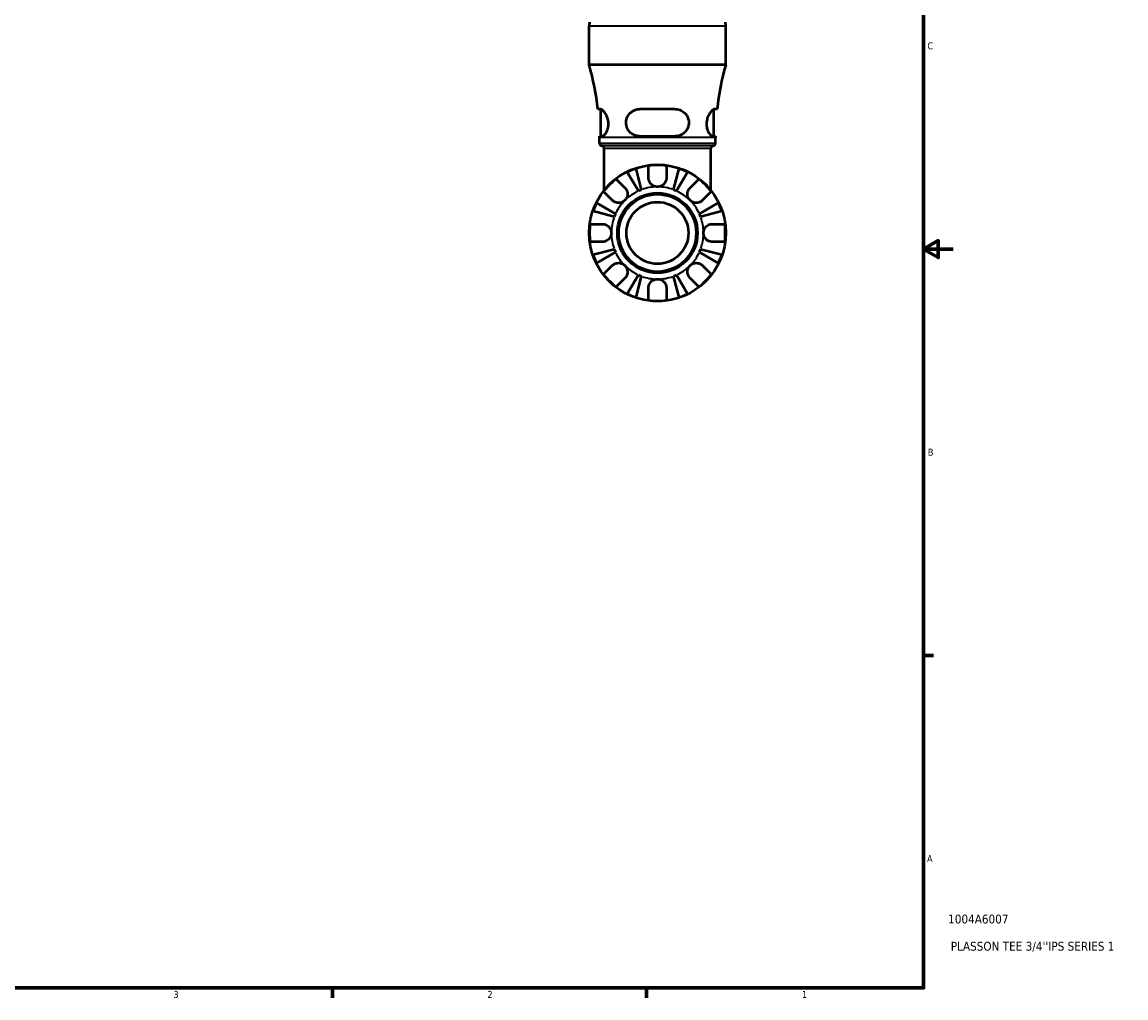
# Model space of a CAD drawing. Header units: inches. Extents: x 0.1 to 36.2, y -4.8 to 24.8.
# Tile 8 of 12: x 21.3 to 36.2, y 0.9 to 14.1. Entities that reach past the tile are written whole.
import ezdxf

# ---------------------------------------------------------------- set-up
doc = ezdxf.new("R2010")
doc.units = ezdxf.units.IN
doc.header["$MEASUREMENT"] = 0
for name, color, linetype, lineweight in [('Border (ANSI)', 7, 'Continuous', 70), ('Title (ANSI)', 7, 'Continuous', 50), ('Visible (ANSI)', 7, 'Continuous', 50), ('Visible Narrow (ANSI)', 7, 'Continuous', 35)]:
    doc.layers.add(name, color=color, linetype=linetype, lineweight=lineweight)
doc.styles.add('Note Text (ANSI)', font='tahoma.ttf')
doc.styles.add('Text Style29', font='tahoma.ttf')

# ---------------------------------------------------------------- blocks, each defined once
blk = doc.blocks.new('Borders Default Border')
at = {"layer": 'Border (ANSI)'}
for p, q in [((33.5, 5.5), (33.634, 5.5)), ((25.5, 1), (25.5, 0.866)), ((29.75, 1), (29.75, 0.866))]:
    blk.add_line(p, q, dxfattribs=at)
at = {"layer": 'Border (ANSI)', "flags": 128}
for points in [[(0.5, 1), (0.5, 21), (33.5, 21), (33.5, 1), (0.5, 1)], [(33.9, 11), (33.5, 11), (33.7, 11.115), (33.7, 10.885), (33.5, 11)]]:
    blk.add_lwpolyline(points, dxfattribs=at)
at = {"layer": 'Border (ANSI)', "color": 5, "true_color": 0x0000ff, "char_height": 0.0945, "attachment_point": 7, "style": 'Note Text (ANSI)'}
for s, insert in [('C', (33.552, 13.701)), ('B', (33.558, 8.203)), ('A', (33.547, 2.703)), ('3', (23.346, 0.864)), ('2', (27.596, 0.866)), ('1', (31.854, 0.866))]:
    blk.add_mtext(s, dxfattribs=dict(at, insert=insert))
blk = doc.blocks.new('Title Blocks ANSI - Large')
at = {"layer": 'Title (ANSI)', "color": 5, "true_color": 0x0000ff, "style": 'Text Style29'}
for tag, p in [('PART_NUMBER_001', (0.333, 0.873)), ('DESCRIPTION_001', (0.369, 0.505))]:
    blk.add_attdef(tag, p, '', height=0.12, dxfattribs=at)

msp = doc.modelspace()

# ---------------------------------------------------------------- linework, layer by layer
at = {"layer": 'Visible (ANSI)'}
for p, q in [((28.973, 13.495), (28.973, 14.018)), ((30.823, 13.495), (30.823, 14.018)), ((30.823, 13.495), (28.973, 13.495)), ((29.128, 12.893), (29.091, 12.893)), ((29.133, 12.527), (29.133, 12.893)), ((30.139, 12.893), (29.657, 12.893)), ((30.663, 12.527), (30.663, 12.893)), ((30.705, 12.893), (30.668, 12.893)), ((29.112, 12.527), (29.15, 12.527)), ((29.112, 12.435), (29.112, 12.512)), ((29.657, 12.527), (30.139, 12.527)), ((30.647, 12.527), (30.684, 12.527)), ((30.684, 12.435), (30.684, 12.512)), ((29.177, 11.797), (29.177, 12.361)), ((30.62, 11.797), (30.62, 12.361)), ((29.778, 11.963), (29.778, 12.129)), ((30.019, 12.129), (30.019, 11.963)), ((29.64, 11.787), (29.49, 12.042)), ((29.605, 12.089), (29.679, 11.803)), ((30.117, 11.803), (30.192, 12.089)), ((30.306, 12.042), (30.156, 11.787)), ((29.339, 11.948), (29.457, 11.83)), ((30.339, 11.83), (30.457, 11.948)), ((29.287, 11.66), (29.169, 11.778)), ((30.627, 11.778), (30.51, 11.66)), ((29.314, 11.438), (29.027, 11.512)), ((29.075, 11.627), (29.33, 11.476)), ((30.466, 11.476), (30.721, 11.627)), ((30.769, 11.512), (30.482, 11.438)), ((28.987, 11.339), (29.154, 11.339)), ((30.643, 11.339), (30.809, 11.339)), ((29.154, 11.098), (28.987, 11.098)), ((30.809, 11.098), (30.643, 11.098)), ((29.027, 10.925), (29.314, 10.999)), ((29.33, 10.96), (29.075, 10.81)), ((30.721, 10.81), (30.466, 10.96)), ((30.482, 10.999), (30.769, 10.925)), ((29.169, 10.659), (29.287, 10.777)), ((30.51, 10.777), (30.627, 10.659)), ((29.49, 10.395), (29.64, 10.65)), ((29.679, 10.634), (29.605, 10.348)), ((30.192, 10.348), (30.117, 10.634)), ((30.156, 10.65), (30.306, 10.395)), ((29.457, 10.607), (29.339, 10.489)), ((29.778, 10.307), (29.778, 10.474)), ((30.019, 10.474), (30.019, 10.307)), ((30.457, 10.489), (30.339, 10.607))]:
    msp.add_line(p, q, dxfattribs=at)
for radius in [0.925, 0.542, 0.524, 0.419]:
    msp.add_circle((29.898, 11.218), radius, dxfattribs=at)
for centre, radius, start, end in [((29.244, 14.018), 0.27, 168.463, 180), ((30.553, 14.018), 0.27, 0, 11.537), ((25.562, 12.512), 3.55, 6.1678, 16.0716), ((34.234, 12.512), 3.55, 163.9284, 173.8322), ((25.562, 12.512), 3.55, 0, 0.2403), ((29.149, 12.435), 0.037, 180, 262.8192), ((30.647, 12.435), 0.037, 277.1808, 0), ((34.234, 12.512), 3.55, 179.7597, 180), ((29.14, 12.361), 0.037, 0, 82.8192), ((30.657, 12.361), 0.037, 97.1808, 180), ((29.898, 11.218), 0.919, 82.4704, 97.5296), ((29.898, 11.218), 0.919, 108.6218, 116.3782), ((29.898, 11.218), 0.919, 63.6218, 71.3782), ((29.898, 11.218), 0.919, 127.4704, 142.5296), ((29.898, 11.218), 0.919, 37.4704, 52.5296), ((29.898, 11.218), 0.624, 110.5764, 114.4236), ((29.898, 11.218), 0.624, 65.5764, 69.4236), ((29.898, 11.218), 0.919, 153.6218, 161.3782), ((29.898, 11.218), 0.919, 18.6218, 26.3782), ((29.898, 11.218), 0.624, 155.5764, 159.4236), ((29.898, 11.218), 0.624, 20.5764, 24.4236), ((29.898, 11.218), 0.919, 172.4704, 187.5296), ((29.898, 11.218), 0.919, 352.4704, 7.5296), ((29.898, 11.218), 0.919, 198.6218, 206.3782), ((29.898, 11.218), 0.624, 200.5764, 204.4236), ((29.898, 11.218), 0.624, 335.5764, 339.4236), ((29.898, 11.218), 0.919, 333.6218, 341.3782), ((29.898, 11.218), 0.919, 217.4704, 232.5296), ((29.898, 11.218), 0.624, 245.5764, 249.4236), ((29.898, 11.218), 0.624, 290.5764, 294.4236), ((29.898, 11.218), 0.919, 307.4704, 322.5296), ((29.898, 11.218), 0.919, 243.6218, 251.3782), ((29.898, 11.218), 0.919, 288.6218, 296.3782), ((29.898, 11.218), 0.919, 262.4704, 277.5296)]:
    msp.add_arc(centre, radius, start, end, dxfattribs=at)
for points, knots in [([(29.128, 12.893), (29.131, 12.893), (29.134, 12.893), (29.146, 12.888), (29.157, 12.879), (29.178, 12.855), (29.189, 12.839), (29.208, 12.802), (29.216, 12.781), (29.226, 12.743), (29.229, 12.725), (29.231, 12.69), (29.23, 12.674), (29.225, 12.638), (29.22, 12.62), (29.207, 12.583), (29.197, 12.567), (29.178, 12.541), (29.168, 12.532), (29.156, 12.527), (29.153, 12.527), (29.15, 12.527)], [-1.663397, -1.663397, -1.663397, -1.663397, -1.589671, -1.589671, -1.392341, -1.392341, -1.192246, -1.192246, -1.011713, -1.011713, -0.875366, -0.875366, -0.745545, -0.745545, -0.587002, -0.587002, -0.39013, -0.39013, -0.185771, -0.185771, -0.114443, -0.114443, -0.114443, -0.114443]), ([(29.657, 12.527), (29.65, 12.527), (29.643, 12.527), (29.612, 12.531), (29.59, 12.538), (29.547, 12.561), (29.528, 12.578), (29.5, 12.615), (29.49, 12.633), (29.478, 12.669), (29.475, 12.686), (29.473, 12.72), (29.475, 12.738), (29.485, 12.775), (29.493, 12.795), (29.519, 12.834), (29.539, 12.852), (29.581, 12.878), (29.604, 12.887), (29.638, 12.893), (29.647, 12.893), (29.657, 12.893)], [-1.648207, -1.648207, -1.648207, -1.648207, -1.590103, -1.590103, -1.400608, -1.400608, -1.192684, -1.192684, -1.029837, -1.029837, -0.899018, -0.899018, -0.764732, -0.764732, -0.595743, -0.595743, -0.37927, -0.37927, -0.178857, -0.178857, -0.100306, -0.100306, -0.100306, -0.100306]), ([(30.139, 12.893), (30.148, 12.893), (30.157, 12.893), (30.19, 12.888), (30.213, 12.879), (30.254, 12.855), (30.272, 12.839), (30.299, 12.802), (30.309, 12.781), (30.32, 12.743), (30.323, 12.725), (30.322, 12.69), (30.319, 12.674), (30.309, 12.638), (30.3, 12.62), (30.274, 12.583), (30.256, 12.567), (30.214, 12.541), (30.19, 12.532), (30.157, 12.527), (30.148, 12.527), (30.139, 12.527)], [-1.663397, -1.663397, -1.663397, -1.663397, -1.589671, -1.589671, -1.392341, -1.392341, -1.192246, -1.192246, -1.011713, -1.011713, -0.875366, -0.875366, -0.745545, -0.745545, -0.587002, -0.587002, -0.39013, -0.39013, -0.185771, -0.185771, -0.114443, -0.114443, -0.114443, -0.114443]), ([(30.647, 12.527), (30.644, 12.527), (30.642, 12.527), (30.631, 12.531), (30.622, 12.538), (30.603, 12.561), (30.592, 12.578), (30.578, 12.615), (30.572, 12.633), (30.567, 12.669), (30.566, 12.686), (30.567, 12.72), (30.57, 12.738), (30.578, 12.775), (30.585, 12.795), (30.604, 12.834), (30.616, 12.852), (30.639, 12.878), (30.649, 12.887), (30.662, 12.893), (30.665, 12.893), (30.668, 12.893)], [-1.648207, -1.648207, -1.648207, -1.648207, -1.590103, -1.590103, -1.400608, -1.400608, -1.192684, -1.192684, -1.029837, -1.029837, -0.899018, -0.899018, -0.764732, -0.764732, -0.595743, -0.595743, -0.37927, -0.37927, -0.178857, -0.178857, -0.100306, -0.100306, -0.100306, -0.100306]), ([(29.898, 11.842), (29.888, 11.842), (29.879, 11.844), (29.859, 11.848), (29.849, 11.852), (29.826, 11.865), (29.814, 11.875), (29.798, 11.895), (29.793, 11.904), (29.786, 11.919), (29.784, 11.925), (29.78, 11.937), (29.779, 11.943), (29.778, 11.953), (29.778, 11.958), (29.778, 11.963)], [0, 0, 0, 0, 0.0739706, 0.0739706, 0.1553558, 0.1553558, 0.272926, 0.272926, 0.3523339, 0.3523339, 0.4033426, 0.4033426, 0.4503677, 0.4503677, 0.4901207, 0.4901207, 0.4901207, 0.4901207]), ([(30.019, 11.963), (30.019, 11.963), (30.019, 11.962), (30.019, 11.955), (30.018, 11.949), (30.016, 11.937), (30.014, 11.931), (30.01, 11.919), (30.008, 11.912), (29.998, 11.895), (29.991, 11.885), (29.971, 11.866), (29.958, 11.857), (29.93, 11.846), (29.914, 11.842), (29.898, 11.842)], [-0.4957971, -0.4957971, -0.4957971, -0.4957971, -0.4929032, -0.4929032, -0.4382918, -0.4382918, -0.3907092, -0.3907092, -0.333219, -0.333219, -0.2348647, -0.2348647, -0.1213705, -0.1213705, 0, 0, 0, 0]), ([(29.457, 11.83), (29.46, 11.827), (29.463, 11.823), (29.471, 11.814), (29.475, 11.807), (29.482, 11.793), (29.485, 11.785), (29.491, 11.766), (29.492, 11.755), (29.492, 11.728), (29.489, 11.713), (29.477, 11.684), (29.468, 11.671), (29.457, 11.66)], [-0.4928721, -0.4928721, -0.4928721, -0.4928721, -0.4551367, -0.4551367, -0.3918022, -0.3918022, -0.3264501, -0.3264501, -0.2361808, -0.2361808, -0.121278, -0.121278, 0, 0, 0, 0]), ([(30.339, 11.66), (30.333, 11.666), (30.328, 11.672), (30.318, 11.687), (30.314, 11.695), (30.307, 11.716), (30.304, 11.729), (30.304, 11.754), (30.305, 11.766), (30.311, 11.786), (30.314, 11.793), (30.321, 11.808), (30.326, 11.814), (30.333, 11.824), (30.336, 11.827), (30.339, 11.83)], [0, 0, 0, 0, 0.0649002, 0.0649002, 0.1342346, 0.1342346, 0.2334593, 0.2334593, 0.3268314, 0.3268314, 0.3920812, 0.3920812, 0.4555741, 0.4555741, 0.4925727, 0.4925727, 0.4925727, 0.4925727]), ([(29.457, 11.66), (29.451, 11.654), (29.444, 11.648), (29.429, 11.639), (29.421, 11.635), (29.401, 11.627), (29.388, 11.625), (29.363, 11.624), (29.351, 11.626), (29.331, 11.631), (29.323, 11.634), (29.309, 11.642), (29.303, 11.646), (29.293, 11.654), (29.29, 11.657), (29.287, 11.66)], [0, 0, 0, 0, 0.0649002, 0.0649002, 0.1342346, 0.1342346, 0.2334593, 0.2334593, 0.3268314, 0.3268314, 0.3920812, 0.3920812, 0.4555741, 0.4555741, 0.4925727, 0.4925727, 0.4925727, 0.4925727]), ([(30.51, 11.66), (30.506, 11.657), (30.503, 11.654), (30.494, 11.646), (30.487, 11.642), (30.473, 11.634), (30.465, 11.631), (30.446, 11.626), (30.434, 11.624), (30.407, 11.625), (30.393, 11.628), (30.364, 11.64), (30.351, 11.648), (30.339, 11.66)], [-0.4928721, -0.4928721, -0.4928721, -0.4928721, -0.4551367, -0.4551367, -0.3918022, -0.3918022, -0.3264501, -0.3264501, -0.2361808, -0.2361808, -0.121278, -0.121278, 0, 0, 0, 0]), ([(29.154, 11.339), (29.159, 11.339), (29.164, 11.339), (29.176, 11.337), (29.183, 11.335), (29.198, 11.331), (29.205, 11.328), (29.223, 11.318), (29.232, 11.311), (29.251, 11.291), (29.259, 11.279), (29.271, 11.25), (29.274, 11.234), (29.274, 11.218)], [-0.4934501, -0.4934501, -0.4934501, -0.4934501, -0.4521019, -0.4521019, -0.3912912, -0.3912912, -0.3271404, -0.3271404, -0.2360274, -0.2360274, -0.1212991, -0.1212991, 0, 0, 0, 0]), ([(29.274, 11.218), (29.274, 11.21), (29.273, 11.201), (29.269, 11.183), (29.266, 11.174), (29.255, 11.152), (29.246, 11.139), (29.226, 11.122), (29.217, 11.115), (29.2, 11.107), (29.193, 11.104), (29.178, 11.1), (29.171, 11.099), (29.16, 11.098), (29.157, 11.098), (29.154, 11.098)], [-2.1133292, -2.1133292, -2.1133292, -2.1133292, -2.0466916, -2.0466916, -1.9751602, -1.9751602, -1.8558215, -1.8558215, -1.7716513, -1.7716513, -1.7101269, -1.7101269, -1.6476957, -1.6476957, -1.6212134, -1.6212134, -1.6212134, -1.6212134]), ([(30.522, 11.218), (30.522, 11.227), (30.523, 11.236), (30.527, 11.254), (30.53, 11.263), (30.541, 11.285), (30.55, 11.298), (30.57, 11.315), (30.579, 11.321), (30.596, 11.33), (30.603, 11.333), (30.618, 11.337), (30.626, 11.338), (30.636, 11.339), (30.639, 11.339), (30.643, 11.339)], [-2.1133292, -2.1133292, -2.1133292, -2.1133292, -2.0466916, -2.0466916, -1.9751602, -1.9751602, -1.8558215, -1.8558215, -1.7716513, -1.7716513, -1.7101269, -1.7101269, -1.6476957, -1.6476957, -1.6212134, -1.6212134, -1.6212134, -1.6212134]), ([(30.643, 11.098), (30.638, 11.098), (30.633, 11.098), (30.62, 11.1), (30.613, 11.101), (30.598, 11.106), (30.591, 11.109), (30.573, 11.119), (30.564, 11.126), (30.545, 11.146), (30.537, 11.158), (30.525, 11.187), (30.522, 11.203), (30.522, 11.218)], [-0.4934501, -0.4934501, -0.4934501, -0.4934501, -0.4521019, -0.4521019, -0.3912912, -0.3912912, -0.3271404, -0.3271404, -0.2360274, -0.2360274, -0.1212991, -0.1212991, 0, 0, 0, 0]), ([(29.287, 10.777), (29.29, 10.78), (29.293, 10.783), (29.303, 10.791), (29.309, 10.795), (29.324, 10.803), (29.331, 10.806), (29.35, 10.811), (29.362, 10.813), (29.389, 10.812), (29.404, 10.809), (29.432, 10.797), (29.446, 10.789), (29.457, 10.777)], [-0.4928721, -0.4928721, -0.4928721, -0.4928721, -0.4551367, -0.4551367, -0.3918022, -0.3918022, -0.3264501, -0.3264501, -0.2361808, -0.2361808, -0.121278, -0.121278, 0, 0, 0, 0]), ([(29.457, 10.777), (29.463, 10.771), (29.468, 10.765), (29.478, 10.75), (29.482, 10.742), (29.489, 10.721), (29.492, 10.708), (29.492, 10.683), (29.491, 10.671), (29.485, 10.651), (29.482, 10.644), (29.475, 10.629), (29.471, 10.623), (29.463, 10.613), (29.46, 10.61), (29.457, 10.607)], [0, 0, 0, 0, 0.0649002, 0.0649002, 0.1342346, 0.1342346, 0.2334593, 0.2334593, 0.3268314, 0.3268314, 0.3920812, 0.3920812, 0.4555741, 0.4555741, 0.4925727, 0.4925727, 0.4925727, 0.4925727]), ([(30.339, 10.607), (30.336, 10.61), (30.333, 10.614), (30.326, 10.623), (30.321, 10.63), (30.314, 10.644), (30.311, 10.652), (30.305, 10.671), (30.304, 10.682), (30.304, 10.709), (30.307, 10.724), (30.319, 10.753), (30.328, 10.766), (30.339, 10.777)], [-0.4928721, -0.4928721, -0.4928721, -0.4928721, -0.4551367, -0.4551367, -0.3918022, -0.3918022, -0.3264501, -0.3264501, -0.2361808, -0.2361808, -0.121278, -0.121278, 0, 0, 0, 0]), ([(30.339, 10.777), (30.345, 10.783), (30.352, 10.789), (30.367, 10.798), (30.375, 10.802), (30.396, 10.81), (30.409, 10.812), (30.434, 10.813), (30.446, 10.811), (30.465, 10.806), (30.473, 10.803), (30.487, 10.795), (30.494, 10.791), (30.503, 10.783), (30.507, 10.78), (30.51, 10.777)], [0, 0, 0, 0, 0.0649002, 0.0649002, 0.1342346, 0.1342346, 0.2334593, 0.2334593, 0.3268314, 0.3268314, 0.3920812, 0.3920812, 0.4555741, 0.4555741, 0.4925727, 0.4925727, 0.4925727, 0.4925727]), ([(29.778, 10.474), (29.778, 10.479), (29.778, 10.484), (29.78, 10.496), (29.781, 10.504), (29.786, 10.518), (29.789, 10.526), (29.799, 10.543), (29.806, 10.553), (29.825, 10.571), (29.838, 10.579), (29.866, 10.591), (29.882, 10.595), (29.898, 10.595)], [-0.4934501, -0.4934501, -0.4934501, -0.4934501, -0.4521019, -0.4521019, -0.3912912, -0.3912912, -0.3271404, -0.3271404, -0.2360274, -0.2360274, -0.1212991, -0.1212991, 0, 0, 0, 0]), ([(29.898, 10.595), (29.907, 10.595), (29.916, 10.594), (29.933, 10.59), (29.942, 10.587), (29.965, 10.576), (29.977, 10.566), (29.995, 10.546), (30.001, 10.537), (30.009, 10.521), (30.012, 10.514), (30.016, 10.499), (30.018, 10.491), (30.018, 10.48), (30.019, 10.477), (30.019, 10.474)], [-2.1133292, -2.1133292, -2.1133292, -2.1133292, -2.0466916, -2.0466916, -1.9751602, -1.9751602, -1.8558215, -1.8558215, -1.7716513, -1.7716513, -1.7101269, -1.7101269, -1.6476957, -1.6476957, -1.6212134, -1.6212134, -1.6212134, -1.6212134])]:
    msp.add_open_spline(points, degree=3, knots=knots, dxfattribs=at)
at = {"layer": 'Visible Narrow (ANSI)'}
for p, q in [((30.812, 14.018), (28.985, 14.018)), ((30.675, 12.512), (29.122, 12.512)), ((29.122, 12.435), (30.675, 12.435)), ((30.643, 12.398), (29.154, 12.398)), ((30.611, 12.361), (29.186, 12.361))]:
    msp.add_line(p, q, dxfattribs=at)
for start, end in [(91.0288, 109.5476), (70.4524, 88.9712), (115.4524, 133.9712), (46.0288, 64.5476), (136.0288, 154.5476), (25.4524, 43.9712), (160.4524, 178.9712), (1.0288, 19.5476), (181.0288, 199.5476), (340.4524, 358.9712), (205.4524, 223.9712), (316.0288, 334.5476), (226.0288, 244.5476), (295.4524, 313.9712), (250.4524, 268.9712), (271.0288, 289.5476)]:
    msp.add_arc((29.898, 11.218), 0.624, start, end, dxfattribs=at)

# ---------------------------------------------------------------- block references
msp.add_blockref('Borders Default Border', (0, 0))
msp.add_blockref('Title Blocks ANSI - Large', (33.5, 1)).add_auto_attribs({'PART_NUMBER_001': '1004A6007', 'DESCRIPTION_001': "PLASSON TEE 3/4''IPS SERIES 1"})

doc.saveas('drawing.dxf')
